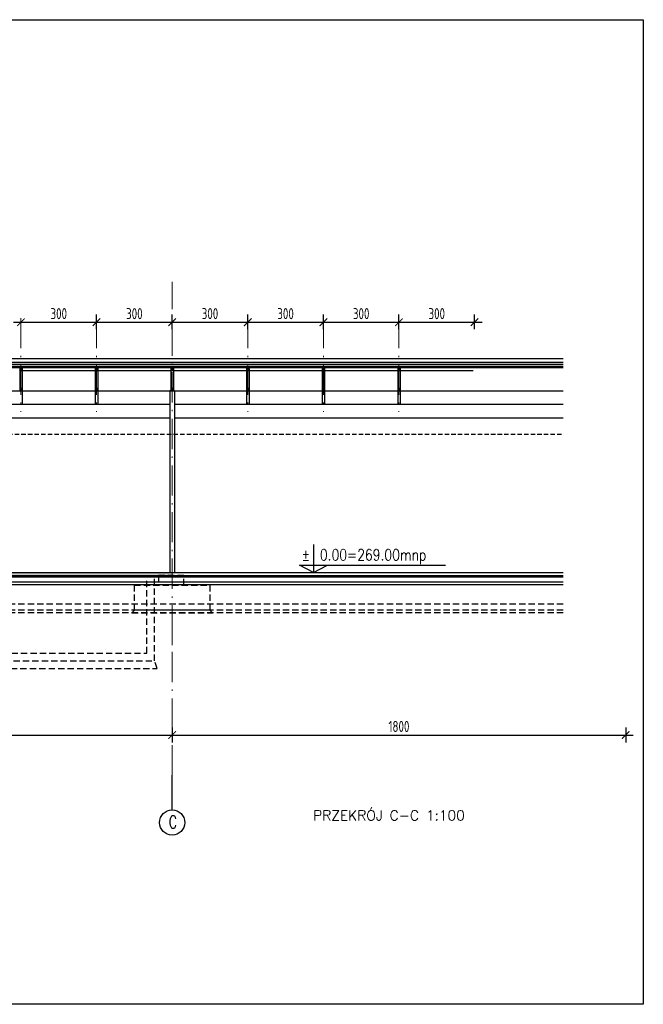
# Model space of a CAD drawing. Extents: x 153948 to 285449, y -89387 to -60195.
# Tile 103 of 108: x 282975 to 285449, y -82711 to -78803. Entities that reach past the tile are written whole.
import ezdxf

# ---------------------------------------------------------------- set-up
doc = ezdxf.new("R2010")
doc.units = 0
doc.header["$LTSCALE"] = 100
doc.header["$MEASUREMENT"] = 0
doc.header["$PDMODE"] = 1
doc.linetypes.add('ACAD_ISO10W100', pattern=[18.5, 12, -3, 0.5, -3])
doc.linetypes.add('DASHED2', pattern=[0.375, 0.25, -0.125])
doc.layers.get('0').update_dxf_attribs({"linetype": 'CONTINUOUS'})
doc.layers.get('DEFPOINTS').update_dxf_attribs({"linetype": 'CONTINUOUS'})
for name, color, linetype in [('A-BUD-OP', 3, 'CONTINUOUS'), ('FUNDAM', 5, 'DASHED2'), ('IZOLACJE', 3, 'CONTINUOUS'), ('K-STA', 2, 'CONTINUOUS'), ('OCIEPLENIE', 8, 'BATTING'), ('POSADZKA', 13, 'CONTINUOUS'), ('R-RAM', 1, 'CONTINUOUS'), ('SZRAF', 9, 'CONTINUOUS'), ('TEXT1', 2, 'CONTINUOUS'), ('WIDOK', 11, 'CONTINUOUS'), ('WYMIARY', 1, 'CONTINUOUS')]:
    doc.layers.add(name, color=color, linetype=linetype)
doc.layers.add('OSIE', color=8, linetype='ACAD_ISO10W100', lineweight=15)
doc.styles.add('DYBY-NORMALNY-0-8-N', font='ROMANS.SHX', dxfattribs={"width": 0.8})
doc.styles.add('ROMANS', font='romans')
doc.styles.add('STYLE2', font='isocp.shx', dxfattribs={"width": 0.8})
doc.styles.add('TXT3', font='SIMPLEX.SHX', dxfattribs={"width": 0.75, "height": 40})
doc.linetypes.add('BATTING', pattern='A,0.0001,-0.1,[134,ltypeshp.shx,S=0.1,R=0,X=-0.1,Y=0],-0.2,[134,ltypeshp.shx,S=0.1,R=180,X=0.1,Y=0],-0.1', length=0.4001)
doc.dimstyles.new('KRESKI_100', dxfattribs={"dimscale": 20, "dimtxt": 2.2, "dimasz": 1.5, "dimexe": 1.5, "dimexo": 1.5, "dimgap": 0.6, "dimtad": 1, "dimdec": 1, "dimrnd": 0.5, "dimdsep": 46, "dimtxsty": 'STYLE2', "dimblk1": 'ARCHTICK', "dimblk2": 'ARCHTICK', "dimsah": 1, "dimcen": 2.5, "dimdle": 1.5, "dimclrd": 10, "dimclre": 10, "dimclrt": 15, "dimadec": 0, "dimazin": 0, "dimtfac": 1, "dimtdec": 1, "dimtmove": 1, "dimatfit": 3, "dimldrblk": 'ARCHTICK', "dimfxl": 1.5, "dimfxlon": 1, "dimtolj": 1, "dimtzin": 0, "dimarcsym": 0})

# ---------------------------------------------------------------- blocks, each defined once
blk = doc.blocks.new('_ARCHTICK')
at = {"color": 0, "linetype": 'ByBlock', "const_width": 0.15}
blk.add_lwpolyline([(-0.5, -0.5), (0.5, 0.5)], dxfattribs=at)
blk = doc.blocks.new('*D879')
at = {"layer": 'DEFPOINTS', "color": 0, "transparency": 16777216}
for p in [(284779.8, -80003.9), (284479.8, -80061.9), (284779.8, -80061.9)]:
    blk.add_point(p, dxfattribs=at)
at = {"layer": 'WYMIARY', "color": 10, "lineweight": -2, "transparency": 16777216}
for p, q in [((284779.8, -80031.9), (284779.8, -79973.9)), ((284449.8, -80003.9), (284809.8, -80003.9))]:
    blk.add_line(p, q, dxfattribs=at)
at = {"layer": 'WYMIARY', "color": 10, "lineweight": -2, "transparency": 16777216, "xscale": 30, "yscale": 30, "zscale": 30, "rotation": 180}
blk.add_blockref('_ARCHTICK', (284479.8, -80003.9), dxfattribs=at)
at = {"layer": 'WYMIARY', "color": 10, "lineweight": -2, "transparency": 16777216, "xscale": 30, "yscale": 30, "zscale": 30}
blk.add_blockref('_ARCHTICK', (284779.8, -80003.9), dxfattribs=at)
at = {"layer": 'WYMIARY', "color": 15, "transparency": 16777216, "insert": (284629.8, -79969.9), "char_height": 44, "attachment_point": 5, "style": 'STYLE2'}
blk.add_mtext('\\A1;300', dxfattribs=at)
blk = doc.blocks.new('*D880')
at = {"layer": 'DEFPOINTS', "color": 0, "transparency": 16777216}
for p in [(284479.8, -80003.9), (284179.8, -80061.9), (284479.8, -80061.9)]:
    blk.add_point(p, dxfattribs=at)
at = {"layer": 'WYMIARY', "color": 10, "lineweight": -2, "transparency": 16777216}
for p, q in [((284479.8, -80031.9), (284479.8, -79973.9)), ((284149.8, -80003.9), (284509.8, -80003.9))]:
    blk.add_line(p, q, dxfattribs=at)
at = {"layer": 'WYMIARY', "color": 10, "lineweight": -2, "transparency": 16777216, "xscale": 30, "yscale": 30, "zscale": 30, "rotation": 180}
blk.add_blockref('_ARCHTICK', (284179.8, -80003.9), dxfattribs=at)
at = {"layer": 'WYMIARY', "color": 10, "lineweight": -2, "transparency": 16777216, "xscale": 30, "yscale": 30, "zscale": 30}
blk.add_blockref('_ARCHTICK', (284479.8, -80003.9), dxfattribs=at)
at = {"layer": 'WYMIARY', "color": 15, "transparency": 16777216, "insert": (284329.8, -79969.9), "char_height": 44, "attachment_point": 5, "style": 'STYLE2'}
blk.add_mtext('\\A1;300', dxfattribs=at)
blk = doc.blocks.new('*D881')
at = {"layer": 'DEFPOINTS', "color": 0, "transparency": 16777216}
for p in [(284179.8, -80003.9), (283879.8, -80061.9), (284179.8, -80061.9)]:
    blk.add_point(p, dxfattribs=at)
at = {"layer": 'WYMIARY', "color": 10, "lineweight": -2, "transparency": 16777216}
for p, q in [((284179.8, -80031.9), (284179.8, -79973.9)), ((283849.8, -80003.9), (284209.8, -80003.9))]:
    blk.add_line(p, q, dxfattribs=at)
at = {"layer": 'WYMIARY', "color": 10, "lineweight": -2, "transparency": 16777216, "xscale": 30, "yscale": 30, "zscale": 30, "rotation": 180}
blk.add_blockref('_ARCHTICK', (283879.8, -80003.9), dxfattribs=at)
at = {"layer": 'WYMIARY', "color": 10, "lineweight": -2, "transparency": 16777216, "xscale": 30, "yscale": 30, "zscale": 30}
blk.add_blockref('_ARCHTICK', (284179.8, -80003.9), dxfattribs=at)
at = {"layer": 'WYMIARY', "color": 15, "transparency": 16777216, "insert": (284029.8, -79969.9), "char_height": 44, "attachment_point": 5, "style": 'STYLE2'}
blk.add_mtext('\\A1;300', dxfattribs=at)
blk = doc.blocks.new('*D839')
at = {"layer": 'DEFPOINTS', "color": 0, "transparency": 16777216}
for p in [(283279.8, -80003.9), (282979.8, -80061.9), (283279.8, -80061.9)]:
    blk.add_point(p, dxfattribs=at)
at = {"layer": 'WYMIARY', "color": 10, "lineweight": -2, "transparency": 16777216}
for p, q in [((283279.8, -80031.9), (283279.8, -79973.9)), ((282949.8, -80003.9), (283309.8, -80003.9))]:
    blk.add_line(p, q, dxfattribs=at)
at = {"layer": 'WYMIARY', "color": 10, "lineweight": -2, "transparency": 16777216, "xscale": 30, "yscale": 30, "zscale": 30, "rotation": 180}
blk.add_blockref('_ARCHTICK', (282979.8, -80003.9), dxfattribs=at)
at = {"layer": 'WYMIARY', "color": 10, "lineweight": -2, "transparency": 16777216, "xscale": 30, "yscale": 30, "zscale": 30}
blk.add_blockref('_ARCHTICK', (283279.8, -80003.9), dxfattribs=at)
at = {"layer": 'WYMIARY', "color": 15, "transparency": 16777216, "insert": (283129.8, -79969.9), "char_height": 44, "attachment_point": 5, "style": 'STYLE2'}
blk.add_mtext('\\A1;300', dxfattribs=at)
blk = doc.blocks.new('*D840')
at = {"layer": 'DEFPOINTS', "color": 0, "transparency": 16777216}
for p in [(281779.8, -81562.2), (283579.8, -81562.2), (283579.8, -81642.2)]:
    blk.add_point(p, dxfattribs=at)
at = {"layer": 'WYMIARY', "color": 10, "lineweight": -2, "transparency": 16777216}
for p, q in [((283579.8, -81612.2), (283579.8, -81672.2)), ((281749.8, -81642.2), (283609.8, -81642.2))]:
    blk.add_line(p, q, dxfattribs=at)
at = {"layer": 'WYMIARY', "color": 10, "lineweight": -2, "transparency": 16777216, "xscale": 30, "yscale": 30, "zscale": 30, "rotation": 180}
blk.add_blockref('_ARCHTICK', (281779.8, -81642.2), dxfattribs=at)
at = {"layer": 'WYMIARY', "color": 10, "lineweight": -2, "transparency": 16777216, "xscale": 30, "yscale": 30, "zscale": 30}
blk.add_blockref('_ARCHTICK', (283579.8, -81642.2), dxfattribs=at)
at = {"layer": 'WYMIARY', "color": 15, "transparency": 16777216, "insert": (282679.8, -81608.2), "char_height": 44, "attachment_point": 5, "style": 'STYLE2'}
blk.add_mtext('\\A1;1800', dxfattribs=at)
blk = doc.blocks.new('*D841')
at = {"layer": 'DEFPOINTS', "color": 0, "transparency": 16777216}
for p in [(283579.8, -81562.2), (285379.8, -81562.2), (285379.8, -81642.2)]:
    blk.add_point(p, dxfattribs=at)
at = {"layer": 'WYMIARY', "color": 10, "lineweight": -2, "transparency": 16777216}
for p, q in [((285379.8, -81612.2), (285379.8, -81672.2)), ((283549.8, -81642.2), (285409.8, -81642.2))]:
    blk.add_line(p, q, dxfattribs=at)
at = {"layer": 'WYMIARY', "color": 10, "lineweight": -2, "transparency": 16777216, "xscale": 30, "yscale": 30, "zscale": 30, "rotation": 180}
blk.add_blockref('_ARCHTICK', (283579.8, -81642.2), dxfattribs=at)
at = {"layer": 'WYMIARY', "color": 10, "lineweight": -2, "transparency": 16777216, "xscale": 30, "yscale": 30, "zscale": 30}
blk.add_blockref('_ARCHTICK', (285379.8, -81642.2), dxfattribs=at)
at = {"layer": 'WYMIARY', "color": 15, "transparency": 16777216, "insert": (284479.8, -81608.2), "char_height": 44, "attachment_point": 5, "style": 'STYLE2'}
blk.add_mtext('\\A1;1800', dxfattribs=at)
blk = doc.blocks.new('*D842')
at = {"layer": 'DEFPOINTS', "color": 0, "transparency": 16777216}
for p in [(283879.8, -80003.9), (283579.8, -80061.9), (283879.8, -80061.9)]:
    blk.add_point(p, dxfattribs=at)
at = {"layer": 'WYMIARY', "color": 10, "lineweight": -2, "transparency": 16777216}
for p, q in [((283579.8, -80031.9), (283579.8, -79973.9)), ((283879.8, -80031.9), (283879.8, -79973.9)), ((283549.8, -80003.9), (283909.8, -80003.9))]:
    blk.add_line(p, q, dxfattribs=at)
at = {"layer": 'WYMIARY', "color": 10, "lineweight": -2, "transparency": 16777216, "xscale": 30, "yscale": 30, "zscale": 30, "rotation": 180}
blk.add_blockref('_ARCHTICK', (283579.8, -80003.9), dxfattribs=at)
at = {"layer": 'WYMIARY', "color": 10, "lineweight": -2, "transparency": 16777216, "xscale": 30, "yscale": 30, "zscale": 30}
blk.add_blockref('_ARCHTICK', (283879.8, -80003.9), dxfattribs=at)
at = {"layer": 'WYMIARY', "color": 15, "transparency": 16777216, "insert": (283729.8, -79969.9), "char_height": 44, "attachment_point": 5, "style": 'STYLE2'}
blk.add_mtext('\\A1;300', dxfattribs=at)
blk = doc.blocks.new('*D843')
at = {"layer": 'DEFPOINTS', "color": 0, "transparency": 16777216}
for p in [(283579.8, -80003.9), (283279.8, -80061.9), (283579.8, -80061.9)]:
    blk.add_point(p, dxfattribs=at)
at = {"layer": 'WYMIARY', "color": 10, "lineweight": -2, "transparency": 16777216}
for p, q in [((283579.8, -80031.9), (283579.8, -79973.9)), ((283249.8, -80003.9), (283609.8, -80003.9))]:
    blk.add_line(p, q, dxfattribs=at)
at = {"layer": 'WYMIARY', "color": 10, "lineweight": -2, "transparency": 16777216, "xscale": 30, "yscale": 30, "zscale": 30, "rotation": 180}
blk.add_blockref('_ARCHTICK', (283279.8, -80003.9), dxfattribs=at)
at = {"layer": 'WYMIARY', "color": 10, "lineweight": -2, "transparency": 16777216, "xscale": 30, "yscale": 30, "zscale": 30}
blk.add_blockref('_ARCHTICK', (283579.8, -80003.9), dxfattribs=at)
at = {"layer": 'WYMIARY', "color": 15, "transparency": 16777216, "insert": (283429.8, -79969.9), "char_height": 44, "attachment_point": 5, "style": 'STYLE2'}
blk.add_mtext('\\A1;300', dxfattribs=at)

msp = doc.modelspace()

# ---------------------------------------------------------------- hatches: boundary and pattern name
at = {"layer": 'SZRAF'}
h = msp.add_hatch(dxfattribs=at)
h.set_pattern_fill('ANSI33', color=256, scale=50, style=0)
h.set_pattern_definition([(45, (331683.831, -73850.217), (-8.8388348, 8.8388348), []), (45, (331692.67, -73850.217), (-8.8388348, 8.8388348), [6.25, -3.125])])
h.paths.add_polyline_path([(281779.77, -80997.7), (281779.77, -81009.7), (282543.82, -81009.7), (282543.82, -80997.7)])
h.paths.add_polyline_path([(283579.77, -81009.7), (283579.77, -80997.7), (282543.82, -80997.7), (282543.82, -81009.7)])

# ---------------------------------------------------------------- linework, layer by layer
at = {"layer": 'A-BUD-OP'}
for p, q in [((284140.21, -80886.61), (284140.21, -80997.7)), ((284140.21, -80997.7), (284084.63, -80968.72)), ((284084.63, -80968.72), (284664.28, -80968.72)), ((284140.21, -80997.7), (284195.79, -80968.72))]:
    msp.add_line(p, q, dxfattribs=at)
at = {"layer": 'FUNDAM'}
for p, q in [((283479.77, -81317.7), (283479.77, -81014.7)), ((283509.77, -81347.7), (283509.77, -81014.7)), ((285131.61, -81122.35), (281449.77, -81122.35)), ((285131.61, -81147.35), (281449.77, -81147.35)), ((281479.77, -81317.7), (283479.77, -81317.7)), ((281449.77, -81347.7), (283509.77, -81347.7))]:
    msp.add_line(p, q, dxfattribs=at)
for points in [[(283625.77, -81047.7), (283625.77, -81009.7), (283525.77, -81009.7), (283525.77, -81047.7)], [(285131.61, -81157.35), (281439.77, -81157.35), (281449.77, -81147.35)], [(283429.76, -81147.35), (283419.76, -81157.35), (283739.76, -81157.35), (283729.76, -81147.35)], [(281449.77, -81347.7), (281439.77, -81377.7), (283519.77, -81377.7), (283509.77, -81347.7)]]:
    msp.add_lwpolyline(points, dxfattribs=at)
msp.add_lwpolyline([(283429.76, -81047.35), (283729.76, -81047.35), (283729.76, -81147.35), (283429.76, -81147.35)], close=True, dxfattribs=at)
at = {"layer": 'IZOLACJE', "ltscale": 0.1}
msp.add_line((285131.61, -80164.1), (279979.27, -80164.13), dxfattribs=at)
at = {"layer": 'K-STA', "ltscale": 0.1}
for p, q in [((285131.61, -80179.1), (279979.27, -80179.13)), ((285131.61, -80185.1), (279979.27, -80185.13)), ((282974.77, -80185.1), (282974.77, -80276.7)), ((282974.77, -80195.1), (282984.77, -80185.1)), ((282984.77, -80195.1), (282974.77, -80185.1)), ((282984.77, -80185.1), (282984.77, -80276.7)), ((283284.77, -80195.1), (283274.77, -80185.1)), ((283274.77, -80195.1), (283284.77, -80185.1)), ((283274.77, -80185.1), (283274.77, -80276.7)), ((283284.77, -80185.1), (283284.77, -80276.7)), ((283574.77, -80185.1), (283574.77, -80276.7)), ((283574.77, -80195.1), (283584.77, -80185.1)), ((283584.77, -80195.1), (283574.77, -80185.1)), ((283584.77, -80185.1), (283584.77, -80276.7)), ((283884.77, -80195.1), (283874.77, -80185.1)), ((283874.77, -80195.1), (283884.77, -80185.1)), ((283874.77, -80185.1), (283874.77, -80276.7)), ((283884.77, -80185.1), (283884.77, -80276.7)), ((284174.77, -80185.1), (284174.77, -80276.7)), ((284174.77, -80195.1), (284184.77, -80185.1)), ((284184.77, -80195.1), (284174.77, -80185.1)), ((284184.77, -80185.1), (284184.77, -80276.7)), ((284484.77, -80195.1), (284474.77, -80185.1)), ((284474.77, -80195.1), (284484.77, -80185.1)), ((284474.77, -80185.1), (284474.77, -80276.7)), ((284484.77, -80185.1), (284484.77, -80276.7)), ((282984.77, -80276.7), (282974.77, -80266.7)), ((282974.77, -80276.7), (282984.77, -80266.7)), ((283274.77, -80276.7), (283284.77, -80266.7)), ((283284.77, -80276.7), (283274.77, -80266.7)), ((283588.77, -80276.7), (283570.77, -80276.7)), ((283584.77, -80276.7), (283574.77, -80266.7)), ((283574.77, -80276.7), (283584.77, -80266.7)), ((283874.77, -80276.7), (283884.77, -80266.7)), ((283884.77, -80276.7), (283874.77, -80266.7)), ((284184.77, -80276.7), (284174.77, -80266.7)), ((284174.77, -80276.7), (284184.77, -80266.7)), ((284474.77, -80276.7), (284484.77, -80266.7)), ((284484.77, -80276.7), (284474.77, -80266.7))]:
    msp.add_line(p, q, dxfattribs=at)
at = {"layer": 'K-STA', "color": 8}
for p, q in [((282984.77, -80276.7), (282984.77, -80330.7)), ((283274.77, -80276.7), (283274.77, -80330.7)), ((283284.77, -80276.7), (283284.77, -80330.7)), ((283874.77, -80276.7), (283874.77, -80330.7)), ((283884.77, -80276.7), (283884.77, -80330.7)), ((284174.77, -80276.7), (284174.77, -80330.7)), ((284184.77, -80276.7), (284184.77, -80330.7)), ((284474.77, -80276.7), (284474.77, -80330.7)), ((284484.77, -80276.7), (284484.77, -80330.7))]:
    msp.add_line(p, q, dxfattribs=at)
at = {"layer": 'K-STA', "ltscale": 0.12}
for p, q in [((283570.77, -80276.7), (283570.77, -80997.7)), ((283588.77, -80276.7), (283588.77, -80997.7))]:
    msp.add_line(p, q, dxfattribs=at)
at = {"layer": 'K-STA'}
for points in [[(282984.77, -80195.1), (282984.77, -80185.1), (282974.77, -80185.1), (282974.77, -80195.1)], [(283284.77, -80195.1), (283284.77, -80185.1), (283274.77, -80185.1), (283274.77, -80195.1)], [(283584.77, -80195.1), (283584.77, -80185.1), (283574.77, -80185.1), (283574.77, -80195.1)], [(283884.77, -80195.1), (283884.77, -80185.1), (283874.77, -80185.1), (283874.77, -80195.1)], [(284184.77, -80195.1), (284184.77, -80185.1), (284174.77, -80185.1), (284174.77, -80195.1)], [(284484.77, -80195.1), (284484.77, -80185.1), (284474.77, -80185.1), (284474.77, -80195.1)], [(282984.77, -80276.7), (282984.77, -80266.7), (282974.77, -80266.7), (282974.77, -80276.7)], [(283284.77, -80276.7), (283284.77, -80266.7), (283274.77, -80266.7), (283274.77, -80276.7)], [(283584.77, -80276.7), (283584.77, -80266.7), (283574.77, -80266.7), (283574.77, -80276.7)], [(283884.77, -80276.7), (283884.77, -80266.7), (283874.77, -80266.7), (283874.77, -80276.7)], [(284184.77, -80276.7), (284184.77, -80266.7), (284174.77, -80266.7), (284174.77, -80276.7)], [(284484.77, -80276.7), (284484.77, -80266.7), (284474.77, -80266.7), (284474.77, -80276.7)]]:
    msp.add_lwpolyline(points, close=True, dxfattribs=at)
at = {"layer": 'OCIEPLENIE', "ltscale": 0.19}
msp.add_line((285131.61, -80171.59), (279979.27, -80171.29), dxfattribs=at)
at = {"layer": 'OSIE', "ltscale": 0.1}
for p, q in [((283579.77, -81802.19), (283579.77, -79843.26)), ((282979.77, -79987.4), (282979.77, -80360.18)), ((282979.77, -79987.4), (282979.77, -80360.18)), ((283279.77, -79987.4), (283279.77, -80360.18)), ((283279.77, -79987.4), (283279.77, -80360.18)), ((283879.77, -79987.4), (283879.77, -80360.18)), ((283879.77, -79987.4), (283879.77, -80360.18)), ((284179.77, -79987.4), (284179.77, -80360.18)), ((284179.77, -79987.4), (284179.77, -80360.18)), ((284479.77, -79987.4), (284479.77, -80360.18)), ((284479.77, -79987.4), (284479.77, -80360.18))]:
    msp.add_line(p, q, dxfattribs=at)
at = {"layer": 'OSIE', "ltscale": 0.5}
for p, q in [((283579.77, -81245.13), (283579.77, -81208.51)), ((283579.77, -81285.13), (283579.77, -81248.51))]:
    msp.add_line(p, q, dxfattribs=at)
at = {"layer": 'POSADZKA'}
msp.add_line((279980.77, -80997.7), (285131.61, -80997.7), dxfattribs=at)
at = {"layer": 'POSADZKA', "color": 1}
for p, q in [((279980.77, -81009.7), (285131.61, -81009.7)), ((279980.77, -81014.7), (285131.61, -81014.7))]:
    msp.add_line(p, q, dxfattribs=at)
at = {"layer": 'POSADZKA', "color": 2}
for p, q in [((279980.77, -81034.7), (285131.61, -81034.7)), ((280003, -81044.7), (285131.61, -81044.7))]:
    msp.add_line(p, q, dxfattribs=at)
at = {"layer": 'R-RAM'}
msp.add_lwpolyline([(279465.08, -78803.27), (285449.45, -78803.27), (285449.45, -82710.94), (279465.08, -82710.94)], close=True, dxfattribs=at)
at = {"layer": 'TEXT1'}
msp.add_line((283579.77, -81939.56), (283579.77, -81802.19), dxfattribs=at)
msp.add_circle((283579.77, -81989.56), 50, dxfattribs=at)
at = {"layer": 'WIDOK', "ltscale": 0.12}
msp.add_line((279979.27, -80147.7), (285131.61, -80147.7), dxfattribs=at)
at = {"layer": 'WIDOK'}
for p, q in [((283274.77, -80196.7), (282984.77, -80196.7)), ((283574.77, -80196.7), (283284.77, -80196.7)), ((283874.77, -80196.7), (283584.77, -80196.7)), ((284174.77, -80196.7), (283884.77, -80196.7)), ((284474.77, -80196.7), (284184.77, -80196.7)), ((284474.77, -80196.7), (284184.77, -80196.7)), ((284774.77, -80196.7), (284484.77, -80196.7)), ((279984.77, -80276.7), (285131.61, -80276.7))]:
    msp.add_line(p, q, dxfattribs=at)
at = {"layer": 'WIDOK', "color": 8}
for p, q in [((283570.77, -80330.7), (281788.77, -80330.7)), ((285131.61, -80330.7), (283588.77, -80330.7)), ((283570.77, -80384.7), (281788.77, -80384.7)), ((285131.61, -80384.7), (283588.77, -80384.7))]:
    msp.add_line(p, q, dxfattribs=at)
at = {"layer": 'WIDOK', "color": 3, "linetype": 'DASHED2', "ltscale": 0.7}
msp.add_line((279988.77, -80447.7), (285131.61, -80447.7), dxfattribs=at)

# ---------------------------------------------------------------- texts
at = {"layer": 'A-BUD-OP', "style": 'DYBY-NORMALNY-0-8-N', "width": 0.8}
for s, p in [('%%p', (284093.38, -80949.6)), ('0.00=269.00mnp', (284165.87, -80949.6))]:
    msp.add_text(s, height=45, dxfattribs=at).set_placement(p)
at = {"layer": 'A-BUD-OP', "color": 6, "style": 'ROMANS'}
msp.add_text('PRZEKRÓJ C-C 1:100', height=40, dxfattribs=at).set_placement((284139.45, -81981.26))
at = {"layer": 'TEXT1', "style": 'TXT3', "width": 0.75}
msp.add_text('C', height=50, dxfattribs=at).set_placement((283565.85, -82012.42))

# ---------------------------------------------------------------- dimensions: what is measured, and where the dimension line sits
at = {"layer": 'WYMIARY'}
for base, p1, p2, picture, middle in [((283279.77, -80003.89), (282979.77, -80061.94), (283279.77, -80061.94), '*D839', (283129.77, -79969.89)), ((283579.77, -80003.89), (283279.77, -80061.94), (283579.77, -80061.94), '*D843', (283429.77, -79969.89)), ((284179.77, -80003.89), (283879.77, -80061.94), (284179.77, -80061.94), '*D881', (284029.77, -79969.89)), ((284479.77, -80003.89), (284179.77, -80061.94), (284479.77, -80061.94), '*D880', (284329.77, -79969.89)), ((284779.77, -80003.89), (284479.77, -80061.94), (284779.77, -80061.94), '*D879', (284629.77, -79969.89)), ((283579.77, -81642.19), (281779.77, -81562.19), (283579.77, -81562.19), '*D840', (282679.77, -81608.19)), ((285379.77, -81642.19), (283579.77, -81562.19), (285379.77, -81562.19), '*D841', (284479.77, -81608.19))]:
    dim = msp.add_linear_dim(base=base, p1=p1, p2=p2, dimstyle='KRESKI_100', override={"dimse1": 1}, dxfattribs=at)
    dim.commit()
    dim.dimension.update_dxf_attribs({"geometry": picture, "text_midpoint": middle})
dim = msp.add_linear_dim(base=(283879.77, -80003.89), p1=(283579.77, -80061.94), p2=(283879.77, -80061.94), dimstyle='KRESKI_100', dxfattribs=at)
dim.commit()
dim.dimension.update_dxf_attribs({"geometry": '*D842', "text_midpoint": (283729.77, -79969.89)})

doc.saveas('drawing.dxf')
